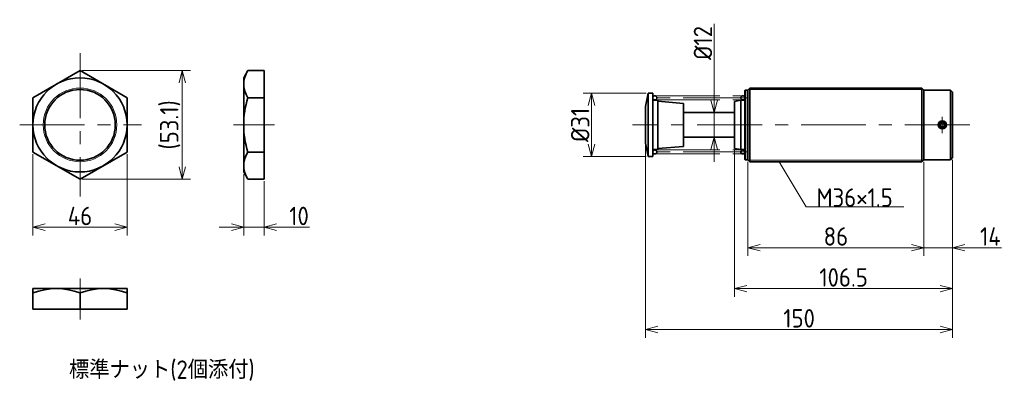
# Model space of a CAD drawing. Header units: millimetres. Extents: x -49 to 432, y 94 to 271.
import ezdxf

# ---------------------------------------------------------------- set-up
doc = ezdxf.new("R2010")
doc.units = ezdxf.units.MM
doc.header["$PDMODE"] = 3
doc.header["$PDSIZE"] = 2
doc.linetypes.add('CENTER', pattern=[50.8, 31.75, -6.35, 6.35, -6.35])
doc.linetypes.add('PHANTOM', pattern=[63.5, 31.75, -6.35, 6.35, -6.35, 6.35, -6.35])
doc.layers.get('0').update_dxf_attribs({"plot": 0})
doc.layers.add('図形', color=7, linetype='Continuous', lineweight=35)
doc.layers.add('寸法・文字', color=3, linetype='Continuous', lineweight=18)
doc.layers.get('0').off()
doc.styles.add('Dimension', font='isocp.shx', dxfattribs={"bigfont": 'bigfont.shx'})
doc.dimstyles.new('DXF用', dxfattribs={"dimscale": 0, "dimtxt": 4.5, "dimasz": 3, "dimexe": 2, "dimexo": 0.5, "dimgap": 0.5, "dimtad": 1, "dimdec": 3, "dimdsep": 46, "dimtxsty": 'Dimension', "dimblk": 'OPEN30', "dimcen": 2.5, "dimclrd": 3, "dimclre": 3, "dimclrt": 3, "dimazin": 2, "dimtfac": 1, "dimtdec": 3, "dimtmove": 0, "dimatfit": 3, "dimldrblk": 'OPEN30', "dimfxl": 1, "dimlwd": 18, "dimlwe": 18, "dimarcsym": 0})
doc.dimstyles.new('DXF用-2', dxfattribs={"dimscale": 0, "dimtxt": 4.5, "dimasz": 3, "dimexe": 2, "dimexo": 0.5, "dimgap": 0.5, "dimtad": 1, "dimdec": 3, "dimdsep": 46, "dimtxsty": 'Dimension', "dimblk": 'OPEN30', "dimcen": 2.5, "dimclrd": 3, "dimclre": 3, "dimclrt": 3, "dimazin": 2, "dimtfac": 1, "dimtdec": 3, "dimtmove": 0, "dimatfit": 1, "dimldrblk": 'OPEN30', "dimfxl": 1, "dimlwd": 18, "dimlwe": 18, "dimarcsym": 0})

# ---------------------------------------------------------------- blocks, each defined once
blk = doc.blocks.new('_Open30')
at = {"color": 0, "linetype": 'ByBlock', "lineweight": -2}
for p, q in [((-1, 0.268), (0, 0)), ((0, 0), (-1, -0.268)), ((0, 0), (-1, 0))]:
    blk.add_line(p, q, dxfattribs=at)
blk = doc.blocks.new('*D3')
at = {"layer": 'DEFPOINTS', "color": 0}
for p in [(-43, 206.72095), (3, 206.72095), (3, 170)]:
    blk.add_point(p, dxfattribs=at)
at = {"layer": '寸法・文字', "color": 3, "lineweight": 18}
for p, q in [((-43, 205.72095), (-43, 166)), ((3, 205.72095), (3, 166)), ((-37, 170), (-3, 170))]:
    blk.add_line(p, q, dxfattribs=at)
at = {"layer": '寸法・文字', "color": 3, "lineweight": 18, "xscale": 6, "yscale": 6, "zscale": 6, "rotation": 180}
blk.add_blockref('_Open30', (-43, 170), dxfattribs=at)
at = {"layer": '寸法・文字', "color": 3, "lineweight": 18, "xscale": 6, "yscale": 6, "zscale": 6}
blk.add_blockref('_Open30', (3, 170), dxfattribs=at)
at = {"layer": '寸法・文字', "color": 3, "insert": (-20, 175.5), "char_height": 9, "attachment_point": 5, "style": 'Dimension'}
blk.add_mtext('46', dxfattribs=at)
blk = doc.blocks.new('*D4')
at = {"layer": 'DEFPOINTS', "color": 0}
for p in [(-20, 246.55811), (-20, 193.44188), (30, 193.44188)]:
    blk.add_point(p, dxfattribs=at)
at = {"layer": '寸法・文字', "color": 3, "lineweight": 18}
for p, q in [((-19, 246.55811), (34, 246.55811)), ((30, 240.55811), (30, 199.44188)), ((-19, 193.44188), (34, 193.44188))]:
    blk.add_line(p, q, dxfattribs=at)
at = {"layer": '寸法・文字', "color": 3, "lineweight": 18, "xscale": 6, "yscale": 6, "zscale": 6}
for p, rotation in [((30, 246.55811), 90), ((30, 193.44188), 270)]:
    blk.add_blockref('_Open30', p, dxfattribs=dict(at, rotation=rotation))
at = {"layer": '寸法・文字', "color": 3, "insert": (24.05, 220), "char_height": 9, "attachment_point": 5, "rotation": 90, "style": 'Dimension'}
blk.add_mtext('(53.1)', dxfattribs=at)
blk = doc.blocks.new('*D5')
at = {"layer": 'DEFPOINTS', "color": 0}
for p in [(60, 197), (70, 193.44), (70, 170)]:
    blk.add_point(p, dxfattribs=at)
at = {"layer": '寸法・文字', "color": 3, "lineweight": 18}
for p, q in [((60, 196), (60, 166)), ((70, 192.44), (70, 166)), ((54, 170), (48, 170)), ((60, 170), (70, 170)), ((76, 170), (92.11, 170))]:
    blk.add_line(p, q, dxfattribs=at)
at = {"layer": '寸法・文字', "color": 3, "lineweight": 18, "xscale": 6, "yscale": 6, "zscale": 6}
blk.add_blockref('_Open30', (60, 170), dxfattribs=at)
at = {"layer": '寸法・文字', "color": 3, "lineweight": 18, "xscale": 6, "yscale": 6, "zscale": 6, "rotation": 180}
blk.add_blockref('_Open30', (70, 170), dxfattribs=at)
at = {"layer": '寸法・文字', "color": 3, "insert": (87.05, 175.5), "char_height": 9, "attachment_point": 5, "style": 'Dimension'}
blk.add_mtext('10', dxfattribs=at)
blk = doc.blocks.new('*D6')
at = {"layer": 'DEFPOINTS', "color": 0}
for p in [(257.73428, 235.499955), (230, 204.499985), (257.73428, 204.499985)]:
    blk.add_point(p, dxfattribs=at)
at = {"layer": '寸法・文字', "color": 3, "lineweight": 18}
for p, q in [((256.73428, 235.499955), (226, 235.499955)), ((230, 229.499955), (230, 210.499985)), ((256.73428, 204.499985), (226, 204.499985))]:
    blk.add_line(p, q, dxfattribs=at)
at = {"layer": '寸法・文字', "color": 3, "lineweight": 18, "xscale": 6, "yscale": 6, "zscale": 6}
for p, rotation in [((230, 235.499955), 90), ((230, 204.499985), 270)]:
    blk.add_blockref('_Open30', p, dxfattribs=dict(at, rotation=rotation))
at = {"layer": '寸法・文字', "color": 3, "insert": (224.5, 220), "char_height": 9, "attachment_point": 5, "rotation": 90, "style": 'Dimension'}
blk.add_mtext('%%c31', dxfattribs=at)
blk = doc.blocks.new('*D7')
at = {"layer": 'DEFPOINTS', "color": 0}
for p in [(287.5, 226), (290, 226), (287.5, 214)]:
    blk.add_point(p, dxfattribs=at)
at = {"layer": '寸法・文字', "color": 3, "lineweight": 18}
for p, q in [((290, 232), (290, 269.37)), ((290, 214), (290, 226)), ((290, 208), (290, 202))]:
    blk.add_line(p, q, dxfattribs=at)
at = {"layer": '寸法・文字', "color": 3, "lineweight": 18, "xscale": 6, "yscale": 6, "zscale": 6}
for p, rotation in [((290, 226), 270), ((290, 214), 90)]:
    blk.add_blockref('_Open30', p, dxfattribs=dict(at, rotation=rotation))
at = {"layer": '寸法・文字', "color": 3, "insert": (284.5, 260), "char_height": 9, "attachment_point": 5, "rotation": 90, "style": 'Dimension'}
blk.add_mtext('%%c12', dxfattribs=at)
blk = doc.blocks.new('*D8')
at = {"layer": 'DEFPOINTS', "color": 0}
for p in [(392.5, 202.999985), (406.5, 203.999985), (392.5, 160)]:
    blk.add_point(p, dxfattribs=at)
at = {"layer": '寸法・文字', "color": 3, "lineweight": 18}
for p, q in [((406.5, 202.999985), (406.5, 156)), ((392.5, 201.999985), (392.5, 156)), ((386.5, 160), (380.5, 160)), ((392.5, 160), (406.5, 160)), ((412.5, 160), (430.5, 160))]:
    blk.add_line(p, q, dxfattribs=at)
at = {"layer": '寸法・文字', "color": 3, "lineweight": 18, "xscale": 6, "yscale": 6, "zscale": 6}
blk.add_blockref('_Open30', (392.5, 160), dxfattribs=at)
at = {"layer": '寸法・文字', "color": 3, "lineweight": 18, "xscale": 6, "yscale": 6, "zscale": 6, "rotation": 180}
blk.add_blockref('_Open30', (406.5, 160), dxfattribs=at)
at = {"layer": '寸法・文字', "color": 3, "insert": (425, 165.5), "char_height": 9, "attachment_point": 5, "style": 'Dimension'}
blk.add_mtext('14', dxfattribs=at)
blk = doc.blocks.new('*D9')
at = {"layer": 'DEFPOINTS', "color": 0}
for p in [(306.5, 202.999985), (392.5, 203.000005), (306.5, 160)]:
    blk.add_point(p, dxfattribs=at)
at = {"layer": '寸法・文字', "color": 3, "lineweight": 18}
for p, q in [((306.5, 201.999985), (306.5, 156)), ((392.5, 202.000005), (392.5, 156)), ((386.5, 160), (312.5, 160))]:
    blk.add_line(p, q, dxfattribs=at)
at = {"layer": '寸法・文字', "color": 3, "lineweight": 18, "xscale": 6, "yscale": 6, "zscale": 6, "rotation": 180}
blk.add_blockref('_Open30', (306.5, 160), dxfattribs=at)
at = {"layer": '寸法・文字', "color": 3, "lineweight": 18, "xscale": 6, "yscale": 6, "zscale": 6}
blk.add_blockref('_Open30', (392.5, 160), dxfattribs=at)
at = {"layer": '寸法・文字', "color": 3, "insert": (349.5, 165.5), "char_height": 9, "attachment_point": 5, "style": 'Dimension'}
blk.add_mtext('86', dxfattribs=at)
blk = doc.blocks.new('*D10')
at = {"layer": 'DEFPOINTS', "color": 0}
for p in [(300, 208.528965), (406.5, 203.999985), (300, 140)]:
    blk.add_point(p, dxfattribs=at)
at = {"layer": '寸法・文字', "color": 3, "lineweight": 18}
for p, q in [((300, 207.528965), (300, 136)), ((406.5, 202.999985), (406.5, 136)), ((400.5, 140), (306, 140))]:
    blk.add_line(p, q, dxfattribs=at)
at = {"layer": '寸法・文字', "color": 3, "lineweight": 18, "xscale": 6, "yscale": 6, "zscale": 6, "rotation": 180}
blk.add_blockref('_Open30', (300, 140), dxfattribs=at)
at = {"layer": '寸法・文字', "color": 3, "lineweight": 18, "xscale": 6, "yscale": 6, "zscale": 6}
blk.add_blockref('_Open30', (406.5, 140), dxfattribs=at)
at = {"layer": '寸法・文字', "color": 3, "insert": (353.25, 145.5), "char_height": 9, "attachment_point": 5, "style": 'Dimension'}
blk.add_mtext('106.5', dxfattribs=at)
blk = doc.blocks.new('*D11')
at = {"layer": 'DEFPOINTS', "color": 0}
for p in [(256.5, 210.999985), (406.5, 203.999985), (256.5, 120)]:
    blk.add_point(p, dxfattribs=at)
at = {"layer": '寸法・文字', "color": 3, "lineweight": 18}
for p, q in [((256.5, 209.999985), (256.5, 116)), ((406.5, 202.999985), (406.5, 116)), ((400.5, 120), (262.5, 120))]:
    blk.add_line(p, q, dxfattribs=at)
at = {"layer": '寸法・文字', "color": 3, "lineweight": 18, "xscale": 6, "yscale": 6, "zscale": 6, "rotation": 180}
blk.add_blockref('_Open30', (256.5, 120), dxfattribs=at)
at = {"layer": '寸法・文字', "color": 3, "lineweight": 18, "xscale": 6, "yscale": 6, "zscale": 6}
blk.add_blockref('_Open30', (406.5, 120), dxfattribs=at)
at = {"layer": '寸法・文字', "color": 3, "insert": (331.5, 125.5), "char_height": 9, "attachment_point": 5, "style": 'Dimension'}
blk.add_mtext('150', dxfattribs=at)

msp = doc.modelspace()

# ---------------------------------------------------------------- linework, layer by layer
at = {"layer": '図形', "color": 3, "linetype": 'CENTER', "lineweight": 18}
for p, q in [((-20, 255), (-20, 185)), ((306.61302, 233.199995), (258.97931, 233.199995)), ((401.5, 215.999985), (401.5, 223.999985)), ((-49.48892, 220), (10, 220)), ((55, 220), (75, 220)), ((415, 220), (250, 220)), ((306.61302, 206.799975), (258.97931, 206.799975)), ((-20, 145), (-20, 125))]:
    msp.add_line(p, q, dxfattribs=at)
at = {"layer": '図形'}
for p, q in [((-20, 246.55811), (-43, 233.27905)), ((-20, 246.55811), (3, 233.27905)), ((60, 242.99998), (62.05429, 246.55811)), ((62.05426, 246.55811), (70, 246.55811)), ((70, 246.55811), (70, 193.44189)), ((60, 243), (60, 197.00003)), ((305.2, 236.999985), (305, 236.799985)), ((305, 203.199995), (305, 236.799975)), ((305.2, 202.999985), (305.2, 236.999985)), ((306.3, 236.999985), (305.2, 236.999985)), ((306.29999, 237.000005), (306.50002, 236.799985)), ((306.29999, 236.999985), (306.29999, 202.999985)), ((306.5, 236.999985), (306.5, 202.999985)), ((306.50002, 236.999985), (307.50002, 237.999985)), ((307.5, 237.999985), (391.5, 237.999985)), ((307.50008, 201.999985), (307.50008, 237.999985)), ((391.5, 201.999985), (391.5, 237.999985)), ((392.5, 236.999985), (391.5, 237.999985)), ((392.5, 236.999985), (392.5, 202.999985)), ((405.5, 236.999985), (392.5, 236.999985)), ((405.499969, 202.999965), (405.499969, 236.999965)), ((405.499992, 236.999985), (406.499992, 235.999985)), ((406.5, 203.999985), (406.5, 235.999985)), ((-43, 233.27905), (-43, 206.72095)), ((3, 233.27905), (3, 206.72095)), ((62.05426, 233.27905), (70, 233.27905)), ((257.64615, 235.499935), (256.50003, 228.999935)), ((257.64604, 204.499965), (257.64604, 235.499935)), ((260, 235.499955), (257.73428, 235.499955)), ((260, 235.499955), (257.73428, 235.499955)), ((260, 204.499985), (260, 235.499955)), ((262.5, 231.999985), (260.39999, 231.999985)), ((262.5, 231.999985), (262.5, 207.999985)), ((262.5, 231.499965), (275.00002, 230.441985)), ((302.99997, 232.000015), (299.99998, 231.471035)), ((300, 231.471025), (300, 208.528975)), ((304.59999, 231.999985), (302.99994, 231.999985)), ((303.00034, 208.000005), (303.00034, 232.000005)), ((256.5, 228.999985), (256.5, 210.999985)), ((275.00002, 209.499985), (275.00002, 230.442005)), ((275.00002, 225.999985), (300, 225.999985)), ((401.5, 221.154695), (400.499992, 220.577335)), ((400.5, 220.577335), (400.5, 219.422635)), ((401.500008, 218.845295), (400.5, 219.422635)), ((402.5, 219.422635), (401.499992, 218.845295)), ((401.5, 221.154695), (402.500008, 220.577335)), ((402.5, 220.577335), (402.5, 219.422635)), ((275.00002, 213.999985), (300, 213.999985)), ((257.64615, 204.499935), (256.50002, 210.999955)), ((262.5, 207.999985), (260.39999, 207.999985)), ((275.00002, 209.499985), (262.49998, 208.499985)), ((302.99997, 207.999985), (300, 208.528965)), ((304.59999, 207.999985), (302.99994, 207.999985)), ((-20, 193.44189), (-43, 206.72095)), ((3, 206.72093), (-20, 193.44188)), ((62.05426, 206.72095), (70, 206.72095)), ((260, 204.499985), (257.73428, 204.499985)), ((305, 203.199995), (305.2, 203.000005)), ((306.3, 202.999985), (305.2, 202.999985)), ((306.5, 203.199985), (306.3, 202.999985)), ((306.50002, 203.000005), (307.50002, 202.000005)), ((391.5, 201.999985), (392.5, 203.000005)), ((405.5, 202.999985), (392.5, 202.999985)), ((406.499992, 203.999985), (405.499992, 202.999985)), ((307.5, 201.999985), (391.5, 201.999985)), ((60.00003, 197.00002), (62.05429, 193.44189)), ((62.05429, 193.44189), (70, 193.44189)), ((-42.99998, 139.99997), (-42.99998, 130)), ((3, 140), (-42.99997, 140)), ((3, 140), (3, 130)), ((-20, 137.94574), (-20, 130)), ((3, 130), (-42.99998, 130))]:
    msp.add_line(p, q, dxfattribs=at)
at = {"layer": '図形', "color": 3, "lineweight": 18}
for p, q in [((306.75, 237.249985), (392.25, 237.249985)), ((306.75, 202.749985), (392.25, 202.749985))]:
    msp.add_line(p, q, dxfattribs=at)
at = {"layer": '図形', "color": 5, "linetype": 'PHANTOM', "lineweight": 18}
for p, q in [((261, 234.199995), (304, 234.199995)), ((261, 232.199995), (304, 232.199995)), ((261, 207.799975), (304, 207.799975)), ((261, 205.799975), (304, 205.799975))]:
    msp.add_line(p, q, dxfattribs=at)
at = {"layer": '図形'}
for centre, radius in [((-20, 220), 23), ((-20, 220), 17.25), ((261, 233.199935), 1), ((304, 233.199995), 1), ((401.5, 219.999985), 2), ((261, 206.799975), 1), ((304, 206.799975), 1)]:
    msp.add_circle(centre, radius, dxfattribs=at)
at = {"layer": '図形', "color": 3, "lineweight": 18}
for centre, radius in [((-20, 220), 18), ((401.5, 219.999985), 1.625)]:
    msp.add_circle(centre, radius, dxfattribs=at)
at = {"layer": '図形'}
for centre, radius, start, end in [((71.75677, 239.91858), 11.756781, 145.61578, 214.38422), ((103.94574, 220), 43.945755, 162.41206, 197.58794), ((260.39999, 232.399945), 0.4, 180, 270), ((304.59999, 232.399975), 0.4, 270, 0), ((260.39999, 207.599965), 0.4, 90, 180), ((304.59999, 207.599995), 0.4, 0, 90), ((71.75677, 200.08142), 11.756788, 145.61578, 214.38422), ((-31.49999, 106.784174), 33.215826, 69.74370059, 110.25629941), ((-8.5, 106.784118), 33.215882, 69.74371784, 110.25628216)]:
    msp.add_arc(centre, radius, start, end, dxfattribs=at)

# ---------------------------------------------------------------- texts
at = {"layer": '寸法・文字', "insert": (340, 180), "char_height": 9, "attachment_point": 7, "style": 'Dimension'}
msp.add_mtext('M36×1.5', dxfattribs=at)
at = {"layer": '寸法・文字', "insert": (20, 100), "char_height": 9, "width": 140, "attachment_point": 5, "style": 'Dimension'}
msp.add_mtext('標準ナット(2個添付)', dxfattribs=at)

# ---------------------------------------------------------------- dimensions: what is measured, and where the dimension line sits
at = {"layer": '寸法・文字'}
for base, p1, p2, text, dimstyle, override, picture, middle in [((290, 225.999985), (287.50001, 213.999985), (287.50001, 225.999985), '%%c<>', 'DXF用-2', {"dimscale": 2, "dimse1": 1, "dimse2": 1}, '*D7', (290, 260)), ((30, 193.44188), (-20, 246.55811), (-20, 193.44188), '(<>)', 'DXF用', {"dimscale": 2, "dimdec": 1}, '*D4', (30, 220)), ((230, 204.499985), (257.73428, 235.499955), (257.73428, 204.499985), '%%c<>', 'DXF用', {"dimscale": 2}, '*D6', (230, 220))]:
    dim = msp.add_linear_dim(base=base, p1=p1, p2=p2, angle=90, text=text, dimstyle=dimstyle, override=override, dxfattribs=at)
    dim.commit()
    dim.dimension.update_dxf_attribs({"geometry": picture, "text_midpoint": middle, "dimtype": 160})
for base, p1, p2, dimstyle, picture, middle in [((256.5, 120), (406.5, 203.999985), (256.5, 210.999985), 'DXF用', '*D11', (331.5, 120)), ((300, 140), (406.5, 203.999985), (300, 208.528965), 'DXF用', '*D10', (353.25, 140)), ((3, 170), (-43, 206.72095), (3, 206.72095), 'DXF用', '*D3', (-20, 170)), ((306.5, 160), (392.5, 203.000005), (306.5, 202.999985), 'DXF用', '*D9', (349.5, 160)), ((392.5, 160), (406.5, 203.999985), (392.5, 202.999985), 'DXF用-2', '*D8', (425, 160)), ((70, 170), (60, 197.00003), (70, 193.44189), 'DXF用', '*D5', (87.053543, 170))]:
    dim = msp.add_linear_dim(base=base, p1=p1, p2=p2, dimstyle=dimstyle, override={"dimscale": 2}, dxfattribs=at)
    dim.commit()
    dim.dimension.update_dxf_attribs({"geometry": picture, "text_midpoint": middle, "dimtype": 160})

# ---------------------------------------------------------------- leaders
at = {"layer": '寸法・文字', "annotation_type": 0, "has_hookline": 1, "hookline_direction": 0, "text_width": 42.672792}
msp.add_leader([(321.800009, 201.999985), (335, 180), (340, 180)], dimstyle='DXF用', override={"dimscale": 2, "dimgap": 0}, dxfattribs=at)

doc.saveas('drawing.dxf')
